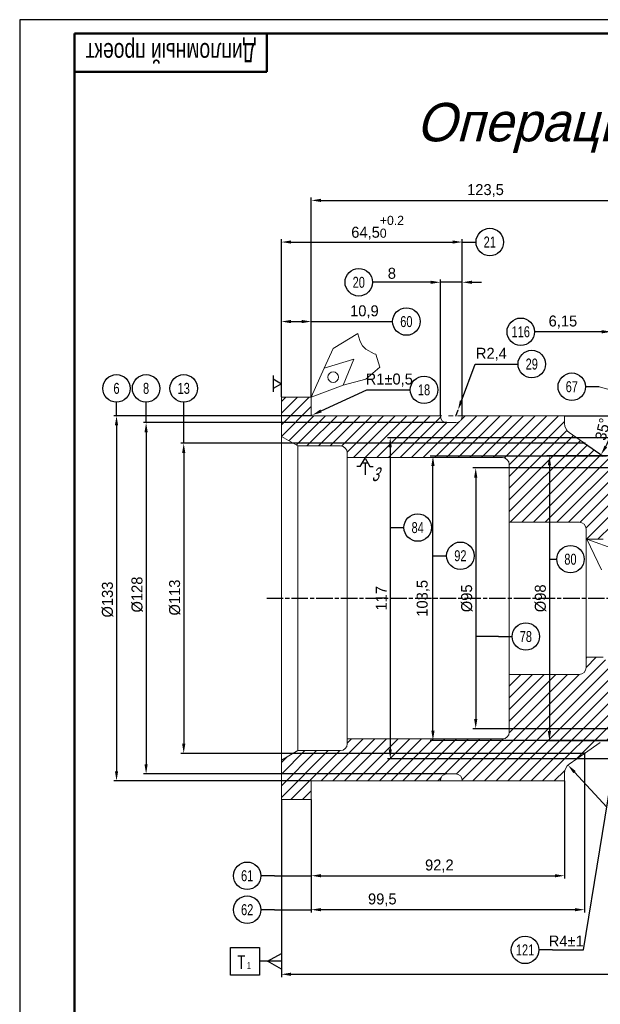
# Model space of a CAD drawing. Header units: millimetres. Extents: x 0 to 841, y 0 to 594.
# Tile 2 of 7: x 0 to 211, y 235 to 594. Entities that reach past the tile are written whole.
import ezdxf
from ezdxf.enums import TextEntityAlignment as Align

# ---------------------------------------------------------------- set-up
doc = ezdxf.new("R2010")
doc.units = ezdxf.units.MM
for name, pattern in [('AM_ISO08W050x2', [9, 6, -0.75, 1.5, -0.75]), ('K5LT32768', [0]), ('K5LT_BASIC', [0]), ('K5LT_REINFORCED', [0]), ('K5LT_THIN', [0]), ('K5LT_THIN_INCLUDED_TO_HATCHING', [0])]:
    doc.linetypes.add(name, pattern=pattern)
for name, color, linetype, lineweight in [('AM_5', 3, 'Continuous', 25), ('AM_7', 4, 'AM_ISO08W050x2', 25), ('AM_8', 1, 'Continuous', 25)]:
    doc.layers.add(name, color=color, linetype=linetype, lineweight=lineweight)
doc.layers.add('LAYER0VIEW0', color=7, linetype='Continuous')
doc.styles.add('K5_TEXTSTYLE', font='win_eskd.shx', dxfattribs={"width": 0.7, "oblique": 15, "bigfont": 'b_eskd.shx'})
doc.styles.get("Standard").update_dxf_attribs({"font": 'aaa.shx'})
doc.dimstyles.new('AM_ISO', dxfattribs={"dimtxt": 4, "dimasz": 3.5, "dimexe": 1, "dimexo": 0, "dimgap": 1.25, "dimtad": 1, "dimzin": 9, "dimtxsty": 'Standard', "dimcen": 0, "dimclrd": 3, "dimclre": 3, "dimclrt": 7, "dimadec": 0, "dimazin": 3, "dimtp": 0.1, "dimtm": 0.1, "dimtfac": 0.71, "dimtmove": 0, "dimatfit": 2, "dimldrblk": 'Сварка пр', "dimfxl": 0, "dimlwd": -1, "dimlwe": -1, "dimarcsym": 0})
doc.dimstyles.new('AM_ISO$4', dxfattribs={"dimtxt": 4, "dimasz": 3.5, "dimexe": 1, "dimexo": 0, "dimgap": 1.25, "dimtad": 1, "dimtoh": 1, "dimzin": 9, "dimtxsty": 'Standard', "dimcen": 0, "dimclrd": 3, "dimclre": 3, "dimclrt": 7, "dimadec": 0, "dimazin": 3, "dimtp": 0.1, "dimtm": 0.1, "dimtfac": 0.71, "dimtmove": 0, "dimatfit": 2, "dimldrblk": 'Сварка пр', "dimfxl": 0, "dimlwd": -1, "dimlwe": -1, "dimarcsym": 0})

# ---------------------------------------------------------------- blocks, each defined once
blk = doc.blocks.new('A1')
at = {"color": 7, "lineweight": 50}
for p, q in [((20, 5), (20, 589)), ((90, 575), (90, 589))]:
    blk.add_line(p, q, dxfattribs=at)
at = {"color": 6, "lineweight": 25}
blk.add_lwpolyline([(0, 0), (841, 0), (841, 594), (0, 594)], close=True, dxfattribs=at)
at = {"color": 7, "lineweight": 50}
for points in [[(20, 5), (836, 5), (836, 589), (20, 589)], [(90, 575), (20, 575)]]:
    blk.add_lwpolyline(points, dxfattribs=at)
at = {"color": 7, "lineweight": 70, "ltscale": 0.75, "width": 0.75}
blk.add_attdef('NUMB', text='', height=7, rotation=180, dxfattribs=at).set_placement((55, 582), align=Align.MIDDLE_CENTER)
blk = doc.blocks.new('*D12')
at = {"layer": 'Defpoints', "color": 0}
for p in [(221.64, 480.3), (221.64, 424.22), (215.49, 422.18)]:
    blk.add_point(p, dxfattribs=at)
at = {"layer": 'LAYER0VIEW0', "color": 3}
for p, q in [((215.49, 422.18), (215.49, 481.3)), ((221.64, 424.22), (221.64, 481.3)), ((211.99, 480.3), (192.47, 480.3)), ((221.64, 480.3), (215.49, 480.3)), ((225.14, 480.3), (228.64, 480.3))]:
    blk.add_line(p, q, dxfattribs=at)
for points in [[(211.99, 480.89), (211.99, 479.72), (215.49, 480.3)], [(225.14, 480.89), (225.14, 479.72), (221.64, 480.3)]]:
    blk.add_solid(points, dxfattribs=at)
at = {"layer": 'LAYER0VIEW0', "color": 7, "lineweight": 9, "insert": (197.83, 483.85), "char_height": 4, "attachment_point": 5}
blk.add_mtext('6,15', dxfattribs=at)
blk = doc.blocks.new('Сварка пр')
blk.add_hatch(color=3).paths.add_polyline_path([(-1.2, 0), (-1.2, -0.2), (0, 0)])
at = {"color": 3}
blk.add_lwpolyline([(0, 0), (-1.2, 0), (-1.2, -0.2), (0, 0)], dxfattribs=at)
blk = doc.blocks.new('*D15')
at = {"layer": 'Defpoints', "color": 0}
for p in [(158.79, 449.58), (159.63, 451.83)]:
    blk.add_point(p, dxfattribs=at)
at = {"layer": 'LAYER0VIEW0', "color": 3}
for p, q in [((160.85, 455.11), (165.83, 468.54)), ((165.83, 468.54), (176.48, 468.54)), ((158.79, 449.58), (159.63, 451.83))]:
    blk.add_line(p, q, dxfattribs=at)
blk.add_solid([(160.3, 455.31), (161.39, 454.91), (159.63, 451.83)], dxfattribs=at)
at = {"layer": 'LAYER0VIEW0', "color": 7, "lineweight": 0, "insert": (171.78, 472.09), "char_height": 4, "attachment_point": 5}
blk.add_mtext('R2,4', dxfattribs=at)
blk = doc.blocks.new('*U5')
at = {"layer": 'LAYER0VIEW0', "color": 7, "linetype": 'K5LT_THIN'}
for p, q in [((-3, 3), (-3, -3)), ((-3, 1.73), (0, 0)), ((0, 0), (-3, -1.73))]:
    blk.add_line(p, q, dxfattribs=at)
blk = doc.blocks.new('*U6')
at = {"layer": 'LAYER0VIEW0', "color": 7, "linetype": 'K5LT_THIN'}
for p, q in [((-1.73, -3), (0, 0)), ((0, 0), (1.73, -3)), ((-1.73, -3), (-3, -3)), ((1.04, -1.8), (-1.04, -1.8)), ((0, -1.8), (0, -6)), ((1.73, -3), (3, -3))]:
    blk.add_line(p, q, dxfattribs=at)
blk = doc.blocks.new('*D16')
at = {"layer": 'Defpoints', "color": 0}
for p in [(106.39, 449.88), (106.57, 449.96)]:
    blk.add_point(p, dxfattribs=at)
at = {"layer": 'LAYER0VIEW0', "color": 3}
for p, q in [((109.75, 451.44), (126.36, 459.16)), ((126.36, 459.16), (141.58, 459.16)), ((106.39, 449.88), (106.57, 449.96))]:
    blk.add_line(p, q, dxfattribs=at)
blk.add_solid([(109.5, 451.97), (109.99, 450.91), (106.57, 449.96)], dxfattribs=at)
at = {"layer": 'LAYER0VIEW0', "color": 7, "lineweight": 9, "insert": (134.59, 462.71), "char_height": 4, "attachment_point": 5}
blk.add_mtext('R1{}{%%p0,5}', dxfattribs=at)
blk = doc.blocks.new('*D17')
at = {"layer": 'Defpoints', "color": 0}
for p in [(161.19, 512.99), (95.29, 468.15), (161.19, 449.68)]:
    blk.add_point(p, dxfattribs=at)
at = {"layer": 'LAYER0VIEW0', "color": 3}
for p, q in [((95.29, 468.15), (95.29, 513.99)), ((161.19, 449.68), (161.19, 513.99)), ((98.79, 512.99), (157.69, 512.99))]:
    blk.add_line(p, q, dxfattribs=at)
for points in [[(98.79, 513.57), (98.79, 512.41), (95.29, 512.99)], [(157.69, 513.57), (157.69, 512.41), (161.19, 512.99)]]:
    blk.add_solid(points, dxfattribs=at)
at = {"layer": 'LAYER0VIEW0', "color": 7, "lineweight": 9, "insert": (130.35, 518.18), "char_height": 4, "attachment_point": 5}
blk.add_mtext('64,5{\\H3.33\\S+0.2^ 0;}', dxfattribs=at)
blk = doc.blocks.new('*D18')
at = {"layer": 'Defpoints', "color": 0}
for p in [(161.19, 498.32), (153.19, 449.68), (161.19, 449.68)]:
    blk.add_point(p, dxfattribs=at)
at = {"layer": 'LAYER0VIEW0', "color": 3}
for p, q in [((153.19, 449.68), (153.19, 499.32)), ((161.19, 449.68), (161.19, 499.32)), ((149.69, 498.32), (133.48, 498.32)), ((161.19, 498.32), (153.19, 498.32)), ((164.69, 498.32), (168.19, 498.32))]:
    blk.add_line(p, q, dxfattribs=at)
for points in [[(149.69, 498.9), (149.69, 497.74), (153.19, 498.32)], [(164.69, 498.9), (164.69, 497.74), (161.19, 498.32)]]:
    blk.add_solid(points, dxfattribs=at)
at = {"layer": 'LAYER0VIEW0', "color": 7, "lineweight": 9, "insert": (135.53, 501.57), "char_height": 4, "attachment_point": 5}
blk.add_mtext('8', dxfattribs=at)
blk = doc.blocks.new('*D19')
at = {"layer": 'Defpoints', "color": 0}
for p in [(106.19, 484.01), (95.29, 456.53), (106.19, 456.53)]:
    blk.add_point(p, dxfattribs=at)
at = {"layer": 'LAYER0VIEW0', "color": 3}
for p, q in [((95.29, 456.53), (95.29, 485.01)), ((106.19, 456.53), (106.19, 485.01)), ((98.79, 484.01), (102.69, 484.01)), ((106.19, 484.01), (130.82, 484.01))]:
    blk.add_line(p, q, dxfattribs=at)
for points in [[(98.79, 484.6), (98.79, 483.43), (95.29, 484.01)], [(102.69, 484.6), (102.69, 483.43), (106.19, 484.01)]]:
    blk.add_solid(points, dxfattribs=at)
at = {"layer": 'LAYER0VIEW0', "color": 7, "lineweight": 9, "insert": (125.53, 487.56), "char_height": 4, "attachment_point": 5}
blk.add_mtext('10,9', dxfattribs=at)
blk = doc.blocks.new('*D20')
at = {"layer": 'Defpoints', "color": 0}
for p in [(229.69, 528.17), (106.19, 468.15), (229.69, 443.18)]:
    blk.add_point(p, dxfattribs=at)
at = {"layer": 'LAYER0VIEW0', "color": 3}
for p, q in [((106.19, 468.15), (106.19, 529.17)), ((109.69, 528.17), (226.19, 528.17)), ((229.69, 443.18), (229.69, 529.17))]:
    blk.add_line(p, q, dxfattribs=at)
for points in [[(109.69, 528.75), (109.69, 527.59), (106.19, 528.17)], [(226.19, 528.75), (226.19, 527.59), (229.69, 528.17)]]:
    blk.add_solid(points, dxfattribs=at)
at = {"layer": 'LAYER0VIEW0', "color": 7, "lineweight": 9, "insert": (169.63, 531.72), "char_height": 4, "attachment_point": 5}
blk.add_mtext('123,5', dxfattribs=at)
blk = doc.blocks.new('*D21')
at = {"layer": 'AM_5', "color": 3}
for p, q in [((198.39, 449.68), (217.14, 449.68)), ((205.69, 439.68), (212.49, 434.92))]:
    blk.add_line(p, q, dxfattribs=at)
blk.add_arc((191.41, 449.68), 24.73, 333.1165, 351.8835, dxfattribs=at)
for points in [[(215.31, 446.23), (216.47, 446.15), (216.14, 449.68)], [(213.97, 438.2), (212.97, 438.8), (211.67, 435.49)]]:
    blk.add_solid(points, dxfattribs=at)
at = {"layer": 'Defpoints', "color": 0}
for p in [(161.19, 449.68), (198.39, 449.68), (200.1, 443.6), (205.69, 439.68), (214.12, 439.88)]:
    blk.add_point(p, dxfattribs=at)
at = {"layer": 'AM_5', "color": 7, "lineweight": 9, "insert": (212.33, 444.8), "char_height": 4, "attachment_point": 5, "rotation": 76.8706}
blk.add_mtext('35°', dxfattribs=at)
blk = doc.blocks.new('*D29')
at = {"layer": 'Defpoints', "color": 0}
for p in [(95.29, 309.83), (314.79, 294.21), (314.79, 246.2)]:
    blk.add_point(p, dxfattribs=at)
at = {"layer": 'LAYER0VIEW0', "color": 3}
for p, q in [((95.29, 309.83), (95.29, 245.2)), ((314.79, 294.21), (314.79, 245.2)), ((98.79, 246.2), (311.29, 246.2))]:
    blk.add_line(p, q, dxfattribs=at)
for points in [[(98.79, 246.78), (98.79, 245.61), (95.29, 246.2)], [(311.29, 246.78), (311.29, 245.61), (314.79, 246.2)]]:
    blk.add_solid(points, dxfattribs=at)
at = {"layer": 'LAYER0VIEW0', "color": 7, "lineweight": 9, "insert": (290.15, 249.75), "char_height": 4, "attachment_point": 5}
blk.add_mtext('219,5', dxfattribs=at)
blk = doc.blocks.new('*D30')
at = {"layer": 'Defpoints', "color": 0}
for p in [(205.69, 326.68), (106.19, 299.87), (106.19, 269.73)]:
    blk.add_point(p, dxfattribs=at)
at = {"layer": 'LAYER0VIEW0', "color": 3}
for p, q in [((205.69, 326.68), (205.69, 268.73)), ((106.19, 299.87), (106.19, 268.73)), ((202.19, 269.73), (109.69, 269.73))]:
    blk.add_line(p, q, dxfattribs=at)
for points in [[(109.69, 270.31), (109.69, 269.15), (106.19, 269.73)], [(202.19, 270.31), (202.19, 269.15), (205.69, 269.73)]]:
    blk.add_solid(points, dxfattribs=at)
at = {"layer": 'LAYER0VIEW0', "color": 7, "lineweight": 9, "insert": (132.05, 273.28), "char_height": 4, "attachment_point": 5}
blk.add_mtext('99,5', dxfattribs=at)
blk = doc.blocks.new('*D31')
at = {"layer": 'Defpoints', "color": 0}
for p in [(198.39, 316.68), (106.19, 309.83), (198.39, 282.1)]:
    blk.add_point(p, dxfattribs=at)
at = {"layer": 'LAYER0VIEW0', "color": 3}
for p, q in [((198.39, 316.68), (198.39, 281.1)), ((106.19, 309.83), (106.19, 281.1)), ((109.69, 282.1), (194.89, 282.1))]:
    blk.add_line(p, q, dxfattribs=at)
for points in [[(109.69, 282.69), (109.69, 281.52), (106.19, 282.1)], [(194.89, 282.69), (194.89, 281.52), (198.39, 282.1)]]:
    blk.add_solid(points, dxfattribs=at)
at = {"layer": 'LAYER0VIEW0', "color": 7, "lineweight": 9, "insert": (152.83, 285.65), "char_height": 4, "attachment_point": 5}
blk.add_mtext('92,2', dxfattribs=at)
blk = doc.blocks.new('*D34')
at = {"layer": 'Defpoints', "color": 0}
for p in [(106.19, 449.68), (35.26, 316.68), (106.19, 316.68)]:
    blk.add_point(p, dxfattribs=at)
at = {"layer": 'LAYER0VIEW0', "color": 3}
for p, q in [((106.19, 449.68), (34.26, 449.68)), ((35.26, 446.18), (35.26, 320.18)), ((106.19, 316.68), (34.26, 316.68))]:
    blk.add_line(p, q, dxfattribs=at)
for points in [[(34.67, 446.18), (35.84, 446.18), (35.26, 449.68)], [(34.67, 320.18), (35.84, 320.18), (35.26, 316.68)]]:
    blk.add_solid(points, dxfattribs=at)
at = {"layer": 'LAYER0VIEW0', "color": 7, "lineweight": 9, "insert": (32.01, 382.72), "char_height": 4, "attachment_point": 5, "rotation": 90}
blk.add_mtext('%%c133', dxfattribs=at)
blk = doc.blocks.new('*D35')
at = {"layer": 'Defpoints', "color": 0}
for p in [(155.59, 447.18), (46.03, 319.18), (155.59, 319.18)]:
    blk.add_point(p, dxfattribs=at)
at = {"layer": 'LAYER0VIEW0', "color": 3}
for p, q in [((155.59, 447.18), (45.03, 447.18)), ((46.03, 443.68), (46.03, 322.68)), ((155.59, 319.18), (45.03, 319.18))]:
    blk.add_line(p, q, dxfattribs=at)
for points in [[(45.45, 443.68), (46.61, 443.68), (46.03, 447.18)], [(45.45, 322.68), (46.61, 322.68), (46.03, 319.18)]]:
    blk.add_solid(points, dxfattribs=at)
at = {"layer": 'LAYER0VIEW0', "color": 7, "lineweight": 9, "insert": (42.78, 384.55), "char_height": 4, "attachment_point": 5, "rotation": 90}
blk.add_mtext('%%c128', dxfattribs=at)
blk = doc.blocks.new('*D41')
at = {"layer": 'Defpoints', "color": 0}
for p in [(205.69, 439.68), (59.73, 326.68), (205.69, 326.68)]:
    blk.add_point(p, dxfattribs=at)
at = {"layer": 'LAYER0VIEW0', "color": 3}
for p, q in [((205.69, 439.68), (58.73, 439.68)), ((59.73, 436.18), (59.73, 330.18)), ((205.69, 326.68), (58.73, 326.68))]:
    blk.add_line(p, q, dxfattribs=at)
for points in [[(59.15, 436.18), (60.32, 436.18), (59.73, 439.68)], [(59.15, 330.18), (60.32, 330.18), (59.73, 326.68)]]:
    blk.add_solid(points, dxfattribs=at)
at = {"layer": 'LAYER0VIEW0', "color": 7, "lineweight": 9, "insert": (56.48, 383.45), "char_height": 4, "attachment_point": 5, "rotation": 90}
blk.add_mtext('%%c113', dxfattribs=at)
blk = doc.blocks.new('*D42')
at = {"layer": 'AM_5', "color": 3}
for p, q in [((221.03, 441.68), (133.94, 441.68)), ((134.94, 438.18), (134.94, 328.18)), ((229.69, 324.68), (133.94, 324.68))]:
    blk.add_line(p, q, dxfattribs=at)
for points in [[(134.36, 438.18), (135.53, 438.18), (134.94, 441.68)], [(134.36, 328.18), (135.53, 328.18), (134.94, 324.68)]]:
    blk.add_solid(points, dxfattribs=at)
at = {"layer": 'Defpoints', "color": 0}
for p in [(221.03, 441.68), (134.94, 324.68), (229.69, 324.68)]:
    blk.add_point(p, dxfattribs=at)
at = {"layer": 'AM_5', "color": 7, "lineweight": 9, "insert": (131.69, 383.18), "char_height": 4, "attachment_point": 5, "rotation": 90}
blk.add_mtext('117', dxfattribs=at)
blk = doc.blocks.new('*D43')
at = {"layer": 'AM_5', "color": 3}
for p, q in [((213.74, 434.93), (149.49, 434.93)), ((150.49, 334.93), (150.49, 431.43)), ((213.74, 331.43), (149.49, 331.43))]:
    blk.add_line(p, q, dxfattribs=at)
for points in [[(149.91, 431.43), (151.07, 431.43), (150.49, 434.93)], [(149.91, 334.93), (151.07, 334.93), (150.49, 331.43)]]:
    blk.add_solid(points, dxfattribs=at)
at = {"layer": 'Defpoints', "color": 0}
for p in [(150.49, 434.93), (213.74, 434.93), (213.74, 331.43)]:
    blk.add_point(p, dxfattribs=at)
at = {"layer": 'AM_5', "color": 7, "lineweight": 9, "insert": (146.94, 383.18), "char_height": 4, "attachment_point": 5, "rotation": 90}
blk.add_mtext('103,5', dxfattribs=at)
blk = doc.blocks.new('*D44')
at = {"layer": 'AM_5', "color": 3}
for p, q in [((274.55, 430.68), (165.08, 430.68)), ((166.08, 427.18), (166.08, 339.18)), ((274.55, 335.68), (165.08, 335.68))]:
    blk.add_line(p, q, dxfattribs=at)
for points in [[(165.49, 427.18), (166.66, 427.18), (166.08, 430.68)], [(165.49, 339.18), (166.66, 339.18), (166.08, 335.68)]]:
    blk.add_solid(points, dxfattribs=at)
at = {"layer": 'Defpoints', "color": 0}
for p in [(274.55, 430.68), (166.08, 335.68), (274.55, 335.68)]:
    blk.add_point(p, dxfattribs=at)
at = {"layer": 'AM_5', "color": 7, "lineweight": 9, "insert": (162.83, 383.18), "char_height": 4, "attachment_point": 5, "rotation": 90}
blk.add_mtext('%%c95', dxfattribs=at)
blk = doc.blocks.new('*D45')
at = {"layer": 'AM_5', "color": 3}
for p, q in [((243.49, 435.08), (191.92, 435.08)), ((192.92, 431.58), (192.92, 334.78)), ((243.49, 331.28), (191.92, 331.28))]:
    blk.add_line(p, q, dxfattribs=at)
for points in [[(192.33, 431.58), (193.5, 431.58), (192.92, 435.08)], [(192.33, 334.78), (193.5, 334.78), (192.92, 331.28)]]:
    blk.add_solid(points, dxfattribs=at)
at = {"layer": 'Defpoints', "color": 0}
for p in [(243.49, 435.08), (192.92, 331.28), (243.49, 331.28)]:
    blk.add_point(p, dxfattribs=at)
at = {"layer": 'AM_5', "color": 7, "insert": (189.67, 383.18), "char_height": 4, "attachment_point": 5, "rotation": 90}
blk.add_mtext('%%c98', dxfattribs=at)
blk = doc.blocks.new('поверхность4')
at = {"color": 3}
blk.add_line((0, 0), (-5, 0), dxfattribs=at)
blk.add_circle((-10, 0), 5, dxfattribs=at)
at = {"width": 0.75}
blk.add_attdef('НОМ', text='', height=4, dxfattribs=at).set_placement((-10, 0), align=Align.MIDDLE_CENTER)
blk = doc.blocks.new('*D47')
at = {"layer": 'AM_5', "color": 3}
for p, q in [((205.29, 255.07), (217.17, 327.92)), ((194.04, 255.07), (205.29, 255.07))]:
    blk.add_line(p, q, dxfattribs=at)
blk.add_solid([(216.6, 328.02), (217.75, 327.83), (217.74, 331.38)], dxfattribs=at)
at = {"layer": 'Defpoints', "color": 0}
for p in [(217.74, 331.38), (217.09, 327.43)]:
    blk.add_point(p, dxfattribs=at)
at = {"layer": 'AM_5', "color": 7, "insert": (199.04, 258.32), "char_height": 4, "attachment_point": 5}
blk.add_mtext('R4%%p1', dxfattribs=at)
blk = doc.blocks.new('*D48')
at = {"layer": 'AM_5', "color": 3}
blk.add_line((213.82, 307.13), (202.05, 319.85), dxfattribs=at)
blk.add_solid([(202.48, 320.25), (201.63, 319.46), (199.68, 322.42)], dxfattribs=at)
at = {"layer": 'Defpoints', "color": 0}
for p in [(199.68, 322.42), (202.39, 319.48)]:
    blk.add_point(p, dxfattribs=at)
blk = doc.blocks.new('поверхность2')
at = {"color": 3}
blk.add_line((0, 0), (5, 0), dxfattribs=at)
blk.add_circle((10, 0), 5, dxfattribs=at)
at = {"width": 0.75}
blk.add_attdef('НОМ', text='', height=4, dxfattribs=at).set_placement((10, 0), align=Align.MIDDLE_CENTER)
blk = doc.blocks.new('поверхность1')
at = {"color": 3}
blk.add_line((0, 0), (0, 5), dxfattribs=at)
blk.add_circle((0, 10), 5, dxfattribs=at)
at = {"width": 0.75}
blk.add_attdef('НОМ', text='', height=4, dxfattribs=at).set_placement((0, 10), align=Align.MIDDLE_CENTER)

msp = doc.modelspace()

# ---------------------------------------------------------------- hatches: boundary and pattern name
at = {"layer": 'AM_8', "lineweight": 0}
h = msp.add_hatch(dxfattribs=at)
h.set_pattern_fill('МЕТАЛЛ', color=256, style=0, pattern_type=0)
h.set_pattern_definition([(45, (-80.795, 41.185), (-2.12132, 2.12132), [])])
edge = h.paths.add_edge_path()
edge.add_arc((175.793, 431.928), 2.5, 360, 450, ccw=False)
edge.add_line((178.293, 431.928), (178.293, 410.928))
edge.add_line((178.293, 410.928), (203.793, 410.928))
edge.add_arc((203.793, 408.428), 2.5, 360, 450, ccw=False)
edge.add_line((206.293, 408.428), (206.293, 404.928))
edge.add_line((206.293, 404.928), (206.543, 404.678))
edge.add_line((206.543, 404.678), (212.493, 404.678))
edge.add_line((212.493, 404.678), (215.493, 407.678))
edge.add_line((215.493, 407.678), (215.493, 422.178))
edge.add_arc((217.993, 422.178), 2.5, 450, 540, ccw=False)
edge.add_line((217.993, 424.678), (220.2, 424.678))
edge.add_arc((220.2, 422.178), 2.5, 390, 450, ccw=False)
edge.add_line((222.365, 423.428), (224.097, 420.428))
edge.add_line((224.097, 420.428), (270.573, 420.428))
edge.add_line((270.573, 420.428), (272.593, 423.928))
edge.add_line((272.593, 423.928), (312.293, 423.928))
edge.add_line((312.293, 423.928), (314.793, 425.372))
edge.add_line((314.793, 425.372), (314.793, 429.178))
edge.add_line((314.793, 429.178), (302.093, 429.178))
edge.add_arc((302.093, 431.178), 2, 540, 630, ccw=False)
edge.add_line((300.093, 431.178), (300.093, 431.678))
edge.add_line((300.093, 431.678), (283.726, 431.678))
edge.add_line((283.726, 431.678), (281.993, 430.678))
edge.add_line((281.993, 430.678), (274.193, 430.678))
edge.add_line((274.193, 430.678), (271.595, 432.178))
edge.add_line((271.595, 432.178), (259.193, 432.178))
edge.add_line((259.193, 432.178), (256.293, 435.078))
edge.add_line((256.293, 435.078), (230.693, 435.078))
edge.add_arc((230.693, 436.078), 1, 540, 630, ccw=False)
edge.add_line((229.693, 436.078), (229.693, 441.678))
edge.add_line((229.693, 441.678), (221.093, 441.678))
edge.add_line((221.093, 441.678), (221.093, 438.928))
edge.add_arc((217.093, 438.928), 4, 270, 360, ccw=False)
edge.add_line((217.093, 434.928), (213.738, 434.928))
edge.add_arc((213.738, 438.928), 4, 595, 630, ccw=False)
edge.add_line((211.444, 435.652), (205.857, 439.563))
edge.add_arc((205.693, 439.678), 0.2, 505, 685, ccw=False)
edge.add_line((205.53, 439.793), (200.099, 443.595))
edge.add_arc((202.393, 446.872), 4, 540, 595, ccw=False)
edge.add_line((198.393, 446.872), (198.393, 449.678))
edge.add_line((198.393, 449.678), (161.193, 449.678))
edge.add_line((161.193, 449.678), (161.193, 449.578))
edge.add_arc((158.793, 449.578), 2.4, 270, 360, ccw=False)
edge.add_line((158.793, 447.178), (155.593, 447.178))
edge.add_arc((155.593, 449.578), 2.4, 540, 630, ccw=False)
edge.add_line((153.193, 449.578), (153.193, 449.678))
edge.add_line((153.193, 449.678), (106.393, 449.678))
edge.add_arc((106.393, 449.878), 0.2, 540, 630, ccw=False)
edge.add_line((106.193, 449.878), (106.193, 456.528))
edge.add_line((106.193, 456.528), (95.293, 456.528))
edge.add_line((95.293, 456.528), (95.293, 442.142))
edge.add_line((95.293, 442.142), (101.293, 438.678))
edge.add_line((101.293, 438.678), (116.793, 438.678))
edge.add_arc((116.793, 436.178), 2.5, 360, 450, ccw=False)
edge.add_line((119.293, 436.178), (119.293, 434.428))
edge.add_line((119.293, 434.428), (175.793, 434.428))
edge = h.paths.add_edge_path()
edge.add_line((178.293, 355.428), (178.293, 334.428))
edge.add_arc((175.793, 334.428), 2.5, 270, 360, ccw=False)
edge.add_line((175.793, 331.928), (119.293, 331.928))
edge.add_line((119.293, 331.928), (119.293, 330.178))
edge.add_arc((116.793, 330.178), 2.5, 270, 360, ccw=False)
edge.add_line((116.793, 327.678), (101.293, 327.678))
edge.add_line((101.293, 327.678), (95.293, 324.214))
edge.add_line((95.293, 324.214), (95.293, 309.828))
edge.add_line((95.293, 309.828), (106.193, 309.828))
edge.add_line((106.193, 309.828), (106.193, 316.678))
edge.add_line((106.193, 316.678), (153.193, 316.678))
edge.add_line((153.193, 316.678), (153.193, 316.778))
edge.add_arc((155.593, 316.778), 2.4, 450, 540, ccw=False)
edge.add_line((155.593, 319.178), (158.793, 319.178))
edge.add_arc((158.793, 316.778), 2.4, 360, 450, ccw=False)
edge.add_line((161.193, 316.778), (161.193, 316.678))
edge.add_line((161.193, 316.678), (198.393, 316.678))
edge.add_line((198.393, 316.678), (198.393, 319.484))
edge.add_arc((202.393, 319.484), 4, 485, 540, ccw=False)
edge.add_line((200.099, 322.761), (205.53, 326.563))
edge.add_arc((205.693, 326.678), 0.2, 395, 575, ccw=False)
edge.add_line((205.857, 326.793), (211.444, 330.705))
edge.add_arc((213.738, 327.428), 4, 450, 485, ccw=False)
edge.add_line((213.738, 331.428), (217.093, 331.428))
edge.add_arc((217.093, 327.428), 4, 360, 450, ccw=False)
edge.add_line((221.093, 327.428), (221.093, 324.678))
edge.add_line((221.093, 324.678), (229.693, 324.678))
edge.add_line((229.693, 324.678), (229.693, 330.278))
edge.add_arc((230.693, 330.278), 1, 450, 540, ccw=False)
edge.add_line((230.693, 331.278), (256.293, 331.278))
edge.add_line((256.293, 331.278), (259.193, 334.178))
edge.add_line((259.193, 334.178), (271.595, 334.178))
edge.add_line((271.595, 334.178), (274.193, 335.678))
edge.add_line((274.193, 335.678), (281.993, 335.678))
edge.add_line((281.993, 335.678), (283.726, 334.678))
edge.add_line((283.726, 334.678), (300.093, 334.678))
edge.add_line((300.093, 334.678), (300.093, 335.178))
edge.add_arc((302.093, 335.178), 2, 450, 540, ccw=False)
edge.add_line((302.093, 337.178), (314.793, 337.178))
edge.add_line((314.793, 337.178), (314.793, 340.985))
edge.add_line((314.793, 340.985), (312.293, 342.428))
edge.add_line((312.293, 342.428), (272.593, 342.428))
edge.add_line((272.593, 342.428), (270.573, 345.928))
edge.add_line((270.573, 345.928), (224.097, 345.928))
edge.add_line((224.097, 345.928), (222.365, 342.928))
edge.add_arc((220.2, 344.178), 2.5, 630, 690, ccw=False)
edge.add_line((220.2, 341.678), (217.993, 341.678))
edge.add_arc((217.993, 344.178), 2.5, 540, 630, ccw=False)
edge.add_line((215.493, 344.178), (215.493, 358.678))
edge.add_line((215.493, 358.678), (212.493, 361.678))
edge.add_line((212.493, 361.678), (206.543, 361.678))
edge.add_line((206.543, 361.678), (206.293, 361.428))
edge.add_line((206.293, 361.428), (206.293, 357.928))
edge.add_arc((203.793, 357.928), 2.5, 270, 360, ccw=False)
edge.add_line((203.793, 355.428), (178.293, 355.428))

# ---------------------------------------------------------------- linework, layer by layer
at = {"linetype": 'Continuous', "lineweight": 15}
for p, q in [((95.293, 456.528), (106.193, 456.528)), ((95.293, 442.142), (95.293, 456.528)), ((106.193, 456.528), (106.193, 449.878)), ((106.393, 449.678), (153.193, 449.678)), ((161.193, 449.678), (198.393, 449.678)), ((198.393, 449.678), (198.393, 446.872)), ((101.293, 438.678), (95.293, 442.142)), ((200.099, 443.595), (211.444, 435.652)), ((116.793, 438.678), (101.293, 438.678)), ((119.293, 434.428), (119.293, 436.178)), ((175.793, 434.428), (119.293, 434.428)), ((178.293, 410.928), (178.293, 431.928)), ((203.793, 410.928), (178.293, 410.928)), ((206.293, 404.928), (206.293, 408.428)), ((206.543, 404.678), (206.293, 404.928)), ((212.493, 404.678), (206.543, 404.678))]:
    msp.add_line(p, q, dxfattribs=at)
at = {"color": 3}
msp.add_line((192.917, 397.432), (195.575, 397.432), dxfattribs=at)
msp.add_circle((200.575, 397.432), 5, dxfattribs=at)
at = {"layer": 'AM_5', "linetype": 'Continuous', "lineweight": 0}
msp.add_line((211.058, 460.276), (214.139, 459.424), dxfattribs=at)
at = {"layer": 'AM_5'}
for p, q in [((46.029, 447.178), (46.029, 449.678)), ((59.732, 439.678), (59.732, 449.678)), ((174.324, 369.273), (166.077, 369.273)), ((92.84, 282.102), (106.193, 282.102)), ((92.84, 269.729), (106.193, 269.729))]:
    msp.add_line(p, q, dxfattribs=at)
at = {"layer": 'AM_5', "linetype": 'K5LT_THIN'}
for p, q in [((76.776, 245.92), (76.776, 255.92)), ((76.776, 255.92), (87.282, 255.92)), ((87.282, 255.92), (87.282, 245.92)), ((95.293, 250.92), (87.282, 250.92)), ((87.282, 245.92), (76.776, 245.92))]:
    msp.add_line(p, q, dxfattribs=at)
at = {"layer": 'AM_5', "linetype": 'K5LT32768'}
for p, q in [((90.293, 250.92), (95.293, 253.807)), ((95.293, 248.033), (90.293, 250.92))]:
    msp.add_line(p, q, dxfattribs=at)
at = {"layer": 'AM_5'}
msp.add_solid([(95.293, 248.033), (95.293, 253.807), (90.293, 250.92), (95.293, 248.033)], dxfattribs=at)
at = {"layer": 'AM_7', "linetype": 'AM_ISO08W050x2'}
msp.add_line((89.978, 383.178), (320.068, 383.178), dxfattribs=at)
at = {"layer": 'LAYER0VIEW0', "color": 5, "linetype": 'K5LT_BASIC', "lineweight": 0}
for p, q in [((114.149, 474.248), (123.19, 479.672)), ((110.895, 467.015), (114.149, 474.248)), ((110.895, 467.015), (121.743, 470.27)), ((121.743, 470.27), (117.765, 460.868)), ((106.193, 456.528), (110.895, 467.015)), ((131.145, 467.377), (126.096, 463.009)), ((126.096, 463.009), (117.765, 460.868)), ((117.765, 460.868), (106.193, 456.528)), ((95.293, 456.528), (106.193, 456.528)), ((95.293, 456.528), (95.293, 309.828)), ((101.293, 438.678), (95.293, 442.142)), ((101.293, 438.678), (116.793, 438.678)), ((101.293, 438.678), (101.293, 327.678)), ((119.293, 436.178), (119.293, 330.178)), ((119.293, 434.428), (175.793, 434.428)), ((178.293, 431.928), (178.293, 334.428)), ((178.293, 410.928), (203.793, 410.928)), ((206.293, 408.428), (206.293, 357.928)), ((206.293, 404.928), (206.543, 404.678)), ((206.543, 404.678), (217.391, 400.883)), ((211.849, 393.516), (206.543, 404.678)), ((206.293, 361.428), (206.543, 361.678)), ((178.293, 355.428), (203.793, 355.428)), ((119.293, 331.928), (175.793, 331.928)), ((101.293, 327.678), (95.293, 324.214)), ((101.293, 327.678), (116.793, 327.678)), ((95.293, 309.828), (106.193, 309.828))]:
    msp.add_line(p, q, dxfattribs=at)
at = {"layer": 'LAYER0VIEW0', "color": 132, "linetype": 'K5LT_REINFORCED', "lineweight": 0}
for p, q in [((106.193, 456.528), (106.193, 449.878)), ((106.393, 449.678), (153.193, 449.678)), ((153.193, 449.578), (153.193, 449.678)), ((161.193, 449.678), (161.193, 449.578)), ((161.193, 449.678), (198.393, 449.678)), ((198.393, 449.678), (198.393, 446.872)), ((205.693, 439.678), (200.099, 443.595)), ((205.493, 439.678), (205.693, 439.678)), ((205.693, 439.678), (211.444, 435.652)), ((212.493, 404.678), (206.543, 404.678)), ((212.493, 361.678), (206.543, 361.678)), ((205.693, 326.678), (211.444, 330.705)), ((205.693, 326.678), (200.099, 322.761)), ((205.693, 326.478), (205.693, 326.678)), ((198.393, 316.678), (198.393, 319.484)), ((106.193, 309.828), (106.193, 316.678)), ((106.193, 316.678), (153.193, 316.678)), ((153.193, 316.678), (153.193, 316.778)), ((155.593, 319.178), (158.793, 319.178)), ((161.193, 316.778), (161.193, 316.678)), ((161.193, 316.678), (198.393, 316.678))]:
    msp.add_line(p, q, dxfattribs=at)
at = {"layer": 'LAYER0VIEW0', "color": 7, "linetype": 'K5LT_THIN', "lineweight": 0}
for p, q in [((153.193, 449.678), (153.793, 449.678)), ((156.193, 449.678), (157.893, 449.678)), ((159.493, 449.678), (161.193, 449.678)), ((153.193, 316.678), (161.193, 316.678))]:
    msp.add_line(p, q, dxfattribs=at)
at = {"layer": 'LAYER0VIEW0', "color": 132, "linetype": 'K5LT_REINFORCED', "lineweight": 15}
msp.add_line((155.593, 447.178), (158.793, 447.178), dxfattribs=at)
at = {"layer": 'LAYER0VIEW0', "color": 7, "linetype": 'K5LT32768'}
msp.add_line((95.293, 253.807), (95.293, 248.033), dxfattribs=at)
at = {"layer": 'LAYER0VIEW0', "color": 7, "linetype": 'K5LT_THIN_INCLUDED_TO_HATCHING', "lineweight": 0}
msp.add_lwpolyline([(131.145, 467.377), (129.699, 472.078), (129.099, 472.312), (126.059, 473.906), (124.895, 475.173), (124.004, 476.731), (123.383, 478.637), (123.19, 479.672)], dxfattribs=at)
at = {"layer": 'LAYER0VIEW0', "color": 5, "linetype": 'K5LT_BASIC', "lineweight": 0}
msp.add_circle((114.149, 463.761), 1.947, dxfattribs=at)
at = {"layer": 'LAYER0VIEW0', "color": 132, "linetype": 'K5LT_REINFORCED', "lineweight": 0}
for centre in [(205.693, 439.678), (205.693, 326.678)]:
    msp.add_circle(centre, 0.2, dxfattribs=at)
at = {"layer": 'LAYER0VIEW0', "color": 132, "linetype": 'K5LT_REINFORCED', "lineweight": 15}
for centre, radius, start, end in [((106.393, 449.878), 0.2, 180, 270), ((155.593, 449.578), 2.4, 180, 270), ((158.793, 449.578), 2.4, 270, 0), ((202.393, 446.872), 4, 180, 235)]:
    msp.add_arc(centre, radius, start, end, dxfattribs=at)
at = {"layer": 'LAYER0VIEW0', "color": 5, "linetype": 'K5LT_BASIC', "lineweight": 15}
for centre in [(116.793, 436.178), (175.793, 431.928), (203.793, 408.428)]:
    msp.add_arc(centre, 2.5, 0, 90, dxfattribs=at)
at = {"layer": 'LAYER0VIEW0', "color": 5, "linetype": 'K5LT_BASIC', "lineweight": 0}
for centre in [(203.793, 357.928), (175.793, 334.428), (116.793, 330.178)]:
    msp.add_arc(centre, 2.5, 270, 0, dxfattribs=at)
at = {"layer": 'LAYER0VIEW0', "color": 132, "linetype": 'K5LT_REINFORCED', "lineweight": 0}
for centre, radius, start, end in [((202.393, 319.484), 4, 125, 180), ((155.593, 316.778), 2.4, 90, 180), ((158.793, 316.778), 2.4, 0, 90)]:
    msp.add_arc(centre, radius, start, end, dxfattribs=at)

# ---------------------------------------------------------------- block references
at = {"lineweight": 0}
for name, p, values in [('A1', (0, 0), {'NUMB': 'Дипломный проект'}), ('поверхность2', (161.193, 512.991), {'НОМ': '21'}), ('поверхность4', (133.477, 498.321), {'НОМ': '20'}), ('поверхность2', (130.82, 484.013), {'НОМ': '60'}), ('поверхность4', (192.474, 480.303), {'НОМ': '116'}), ('поверхность2', (176.484, 468.538), {'НОМ': '29'}), ('поверхность1', (35.256, 449.678), {'НОМ': '6'}), ('поверхность1', (46.029, 449.678), {'НОМ': '8'}), ('поверхность1', (59.732, 449.678), {'НОМ': '13'}), ('поверхность2', (137.251, 459.156), {'НОМ': '18'}), ('поверхность4', (211.058, 460.276), {'НОМ': '67'}), ('поверхность2', (134.943, 408.943), {'НОМ': '84'}), ('поверхность2', (150.489, 398.691), {'НОМ': '92'}), ('поверхность2', (174.324, 369.273), {'НОМ': '78'}), ('поверхность4', (92.84, 282.102), {'НОМ': '61'}), ('поверхность4', (92.84, 269.729), {'НОМ': '62'}), ('поверхность4', (194.038, 255.068), {'НОМ': '121'})]:
    msp.add_blockref(name, p, dxfattribs=at).add_auto_attribs(values)
at = {"layer": 'LAYER0VIEW0', "lineweight": 0}
for name, p in [('*U5', (95.36, 461.382)), ('*U6', (125.76, 434.202))]:
    msp.add_blockref(name, p, dxfattribs=at)

# ---------------------------------------------------------------- texts
at = {"color": 7, "style": 'K5_TEXTSTYLE', "width": 0.7}
for s, height, p in [('Т', 5, (79.276, 248.12)), ('1', 2.5, (82.716, 248.12))]:
    msp.add_text(s, height=height, dxfattribs=at).set_placement(p)
at = {"width": 0.75}
msp.add_attdef('80', text='', height=4, dxfattribs=at).set_placement((200.575, 397.432), align=Align.MIDDLE_CENTER)
at = {"layer": 'LAYER0VIEW0', "color": 7, "lineweight": 9, "oblique": 15}
msp.add_text('Операция 080 - Токарная', height=14, dxfattribs=at).set_placement((144.341, 549.664))
at = {"layer": 'LAYER0VIEW0', "color": 7, "lineweight": 0, "style": 'K5_TEXTSTYLE', "oblique": 20, "width": 0.7}
msp.add_text('3', height=5, dxfattribs=at).set_placement((128.07, 425.89))

# ---------------------------------------------------------------- dimensions: what is measured, and where the dimension line sits
at = {"layer": 'AM_5', "lineweight": 9}
dim = msp.add_angular_dim_2l(base=(214.118, 439.884), line1=((205.693, 439.678), (200.099, 443.595)), line2=((161.193, 449.678), (198.393, 449.678)), dimstyle='AM_ISO', dxfattribs=at)
dim.commit()
dim.dimension.update_dxf_attribs({"geometry": '*D21', "text_midpoint": (215.493, 444.061), "dimtype": 162})
dim = msp.add_linear_dim(base=(134.943, 324.678), p1=(221.031, 441.678), p2=(229.693, 324.678), angle=90, dimstyle='AM_ISO', dxfattribs=at)
dim.commit()
dim.dimension.update_dxf_attribs({"geometry": '*D42', "text_midpoint": (131.693, 383.178)})
for base, p1, p2, text, picture, middle in [((150.489, 434.928), (213.738, 331.428), (213.738, 434.928), '103,5', '*D43', (146.939, 383.178)), ((166.077, 335.678), (274.545, 430.678), (274.545, 335.678), '%%c<>', '*D44', (162.827, 383.178))]:
    dim = msp.add_linear_dim(base=base, p1=p1, p2=p2, angle=90, text=text, dimstyle='AM_ISO', dxfattribs=at)
    dim.commit()
    dim.dimension.update_dxf_attribs({"geometry": picture, "text_midpoint": middle})
at = {"layer": 'AM_5'}
dim = msp.add_linear_dim(base=(192.917, 331.278), p1=(243.493, 435.078), p2=(243.493, 331.278), angle=90, text='%%c98', dimstyle='AM_ISO', dxfattribs=at)
dim.commit()
dim.dimension.update_dxf_attribs({"geometry": '*D45', "text_midpoint": (189.667, 383.178)})
for center, mpoint, text, picture, middle in [((217.093, 327.428), (217.738, 331.376), '<>%%p1', '*D47', (205.288, 255.068)), ((202.393, 319.484), (199.677, 322.421), ' ', '*D48', (213.823, 307.129))]:
    dim = msp.add_radius_dim(center=center, mpoint=mpoint, text=text, dimstyle='AM_ISO$4', override={"dimsd1": 1, "dimtmove": 1, "dimatfit": 0}, dxfattribs=at)
    dim.commit()
    dim.dimension.update_dxf_attribs({"geometry": picture, "text_midpoint": middle, "dimtype": 164})
at = {"layer": 'LAYER0VIEW0', "lineweight": 9}
for base, p1, p2, picture, middle in [((229.693, 528.169), (106.193, 468.152), (229.693, 443.178), '*D20', (169.627, 528.169)), ((161.193, 498.321), (153.193, 449.678), (161.193, 449.678), '*D18', (135.527, 498.321)), ((106.193, 484.013), (95.293, 456.528), (106.193, 456.528), '*D19', (125.527, 484.013)), ((221.643, 480.303), (215.493, 422.178), (221.643, 424.219), '*D12', (197.827, 480.303)), ((198.393, 282.102), (106.193, 309.828), (198.393, 316.678), '*D31', (152.833, 282.102)), ((314.793, 246.198), (95.293, 309.828), (314.793, 294.208), '*D29', (290.146, 246.198))]:
    dim = msp.add_linear_dim(base=base, p1=p1, p2=p2, dimstyle='AM_ISO', dxfattribs=at)
    dim.commit()
    dim.dimension.update_dxf_attribs({"geometry": picture, "text_midpoint": middle, "dimtype": 160})
for base, p1, p2, text, picture, middle in [((161.193, 512.991), (95.293, 468.152), (161.193, 449.678), '64,5{\\H3.33\\S+0.2^ 0;}', '*D17', (130.353, 512.991)), ((106.193, 269.729), (205.693, 326.678), (106.193, 299.875), '99,5', '*D30', (132.05, 269.729))]:
    dim = msp.add_linear_dim(base=base, p1=p1, p2=p2, text=text, dimstyle='AM_ISO', dxfattribs=at)
    dim.commit()
    dim.dimension.update_dxf_attribs({"geometry": picture, "text_midpoint": middle, "dimtype": 160})
at = {"layer": 'LAYER0VIEW0', "lineweight": 0}
dim = msp.add_radius_dim(center=(158.793, 449.578), mpoint=(159.629, 451.828), dimstyle='AM_ISO$4', dxfattribs=at)
dim.commit()
dim.dimension.update_dxf_attribs({"geometry": '*D15', "text_midpoint": (171.784, 468.538), "dimtype": 164})
at = {"layer": 'LAYER0VIEW0', "lineweight": 9}
dim = msp.add_radius_dim(center=(106.393, 449.878), mpoint=(106.575, 449.962), text='R1{}{%%p0,5}', dimstyle='AM_ISO$4', override={"dimtp": 0.5, "dimtm": 0.5}, dxfattribs=at)
dim.commit()
dim.dimension.update_dxf_attribs({"geometry": '*D16', "text_midpoint": (134.593, 459.156), "dimtype": 164})
for base, p1, p2, picture, middle in [((35.256, 316.678), (106.193, 449.678), (106.193, 316.678), '*D34', (35.256, 382.723)), ((46.029, 319.178), (155.593, 447.178), (155.593, 319.178), '*D35', (46.029, 384.546)), ((59.732, 326.678), (205.693, 439.678), (205.693, 326.678), '*D41', (59.732, 383.45))]:
    dim = msp.add_linear_dim(base=base, p1=p1, p2=p2, angle=90, text='%%c<>', dimstyle='AM_ISO', dxfattribs=at)
    dim.commit()
    dim.dimension.update_dxf_attribs({"geometry": picture, "text_midpoint": middle, "dimtype": 160})

doc.saveas('drawing.dxf')
